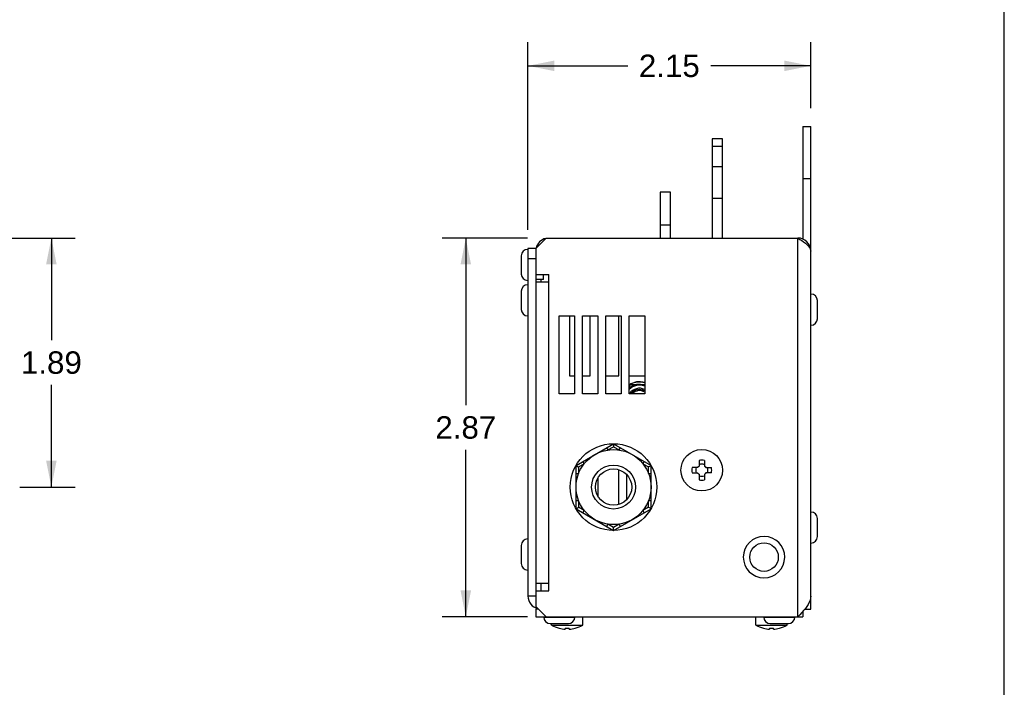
# Model space of a CAD drawing. Header units: inches. Extents: x 0 to 22, y 0 to 17.
# Tile 6 of 6: x 14.5 to 22, y 5.1 to 10.1. Entities that reach past the tile are written whole.
import ezdxf

# ---------------------------------------------------------------- set-up
doc = ezdxf.new("R2010")
doc.units = ezdxf.units.IN
doc.header["$LTSCALE"] = 1.21
doc.header["$MEASUREMENT"] = 0
doc.layers.get('0').update_dxf_attribs({"linetype": 'CONTINUOUS'})
doc.styles.get("Standard").update_dxf_attribs({"font": 'arial.ttf'})
doc.dimstyles.new('DIMSTYLE_1', dxfattribs={"dimtxt": 0.17, "dimasz": 0.2, "dimexe": 0.09, "dimexo": 0.07, "dimgap": 0.0425, "dimtad": 0, "dimtih": 1, "dimtoh": 1, "dimzin": 4, "dimdsep": 46, "dimtxsty": 'Standard', "dimblk": '_FILLED', "dimblk1": '_FILLED', "dimblk2": '_FILLED', "dimcen": 0.09, "dimazin": 1, "dimtfac": 1, "dimtofl": 0, "dimtmove": 0, "dimatfit": 3, "dimldrblk": '_FILLED', "dimfxl": 0, "dimtolj": 1, "dimtzin": 4, "dimarcsym": 0})

# ---------------------------------------------------------------- blocks, each defined once
blk = doc.blocks.new('_FILLED')
at = {"color": 0, "linetype": 'ByBlock'}
blk.add_solid([(0, 0), (-1, 0.2), (-1, -0.2)], dxfattribs=at)
blk = doc.blocks.new('*D1')
at = {"color": 2, "linetype": 'Continuous'}
for p, q in [((18.3853, 8.5361), (18.3853, 9.9617)), ((20.531, 9.4613), (20.531, 9.9617)), ((18.3853, 9.7817), (19.1422, 9.7817)), ((20.531, 9.7817), (19.7742, 9.7817))]:
    blk.add_line(p, q, dxfattribs=at)
at = {"color": 2, "linetype": 'Continuous', "xscale": 0.2, "yscale": 0.2, "zscale": 0.2, "rotation": 180}
blk.add_blockref('_FILLED', (18.3853, 9.7817), dxfattribs=at)
at = {"color": 2, "linetype": 'Continuous', "xscale": 0.2, "yscale": 0.2, "zscale": 0.2}
blk.add_blockref('_FILLED', (20.531, 9.7817), dxfattribs=at)
at = {"color": 2, "linetype": 'Continuous', "insert": (19.4582, 9.8667), "char_height": 0.17, "width": 0.46197, "attachment_point": 2, "line_spacing_factor": 0.9}
blk.add_mtext('2.15', dxfattribs=at)
blk = doc.blocks.new('*D2')
at = {"color": 2, "linetype": 'Continuous'}
for p, q in [((18.3831, 8.4748), (17.7339, 8.4748)), ((17.9139, 8.4748), (17.9139, 7.2078)), ((17.9139, 5.6008), (17.9139, 6.8678)), ((18.3831, 5.6008), (17.7339, 5.6008))]:
    blk.add_line(p, q, dxfattribs=at)
at = {"color": 2, "linetype": 'Continuous', "xscale": 0.2, "yscale": 0.2, "zscale": 0.2}
for p, rotation in [((17.9139, 8.4748), 90), ((17.9139, 5.6008), 270)]:
    blk.add_blockref('_FILLED', p, dxfattribs=dict(at, rotation=rotation))
at = {"color": 2, "linetype": 'Continuous', "insert": (17.9139, 7.1228), "char_height": 0.17, "width": 0.46197, "attachment_point": 2, "line_spacing_factor": 0.9}
blk.add_mtext('2.87', dxfattribs=at)
blk = doc.blocks.new('*D3')
at = {"color": 2, "linetype": 'Continuous'}
for p, q in [((13.7711, 8.4748), (14.9492, 8.4748)), ((14.7692, 8.4748), (14.7692, 7.7)), ((14.7692, 6.5851), (14.7692, 7.36)), ((14.5309, 6.5851), (14.9492, 6.5851))]:
    blk.add_line(p, q, dxfattribs=at)
at = {"color": 2, "linetype": 'Continuous', "xscale": 0.2, "yscale": 0.2, "zscale": 0.2}
for p, rotation in [((14.7692, 8.4748), 90), ((14.7692, 6.5851), 270)]:
    blk.add_blockref('_FILLED', p, dxfattribs=dict(at, rotation=rotation))
at = {"color": 2, "linetype": 'Continuous', "insert": (14.7692, 7.615), "char_height": 0.17, "width": 0.46197, "attachment_point": 2, "line_spacing_factor": 0.9}
blk.add_mtext('1.89', dxfattribs=at)

msp = doc.modelspace()

# ---------------------------------------------------------------- linework, layer by layer
at = {"color": 7, "linetype": 'Continuous'}
for p, q in [((22, 0), (22, 17)), ((20.472, 9.3213), (20.472, 8.4663)), ((20.472, 9.3213), (20.531, 9.3213)), ((20.531, 5.6599), (20.531, 9.3213)), ((19.783, 9.2268), (19.783, 8.4748)), ((19.8617, 9.2268), (19.783, 9.2268)), ((19.8617, 8.4748), (19.8617, 9.2268)), ((19.8617, 9.169), (19.783, 9.169)), ((19.8617, 9.0151), (19.783, 9.0151)), ((20.472, 8.9276), (20.531, 8.9276)), ((19.3893, 8.8219), (19.3893, 8.4748)), ((19.468, 8.8219), (19.3893, 8.8219)), ((19.468, 8.4748), (19.468, 8.8219)), ((19.8617, 8.7748), (19.783, 8.7748)), ((19.468, 8.5719), (19.3893, 8.5719)), ((18.4444, 8.3961), (18.5231, 8.4748)), ((18.5231, 8.4748), (20.4326, 8.4748)), ((20.4326, 5.6008), (20.4326, 8.4748)), ((18.3834, 8.389), (18.3834, 8.1528)), ((18.3834, 8.389), (18.3853, 8.389)), ((18.3853, 8.3961), (18.3853, 5.7583)), ((18.4444, 8.3961), (18.3853, 8.3961)), ((18.4444, 8.3961), (18.4444, 5.6796)), ((18.3342, 8.3398), (18.3342, 8.202)), ((18.4444, 8.3174), (18.3853, 8.3174)), ((18.3834, 8.1528), (18.3853, 8.1528)), ((18.4444, 8.1993), (18.5428, 8.1993)), ((18.5035, 8.1599), (18.4444, 8.1599)), ((18.4838, 8.1599), (18.4838, 8.1402)), ((18.5035, 8.1599), (18.5035, 8.1993)), ((18.5428, 5.7977), (18.5428, 8.1993)), ((18.3342, 8.0713), (18.3342, 7.9335)), ((18.3834, 8.1205), (18.3834, 7.8843)), ((18.3834, 8.1205), (18.3853, 8.1205)), ((18.5428, 8.1402), (18.4444, 8.1402)), ((20.533, 8.0496), (20.531, 8.0496)), ((20.533, 7.8134), (20.533, 8.0496)), ((20.5822, 7.8626), (20.5822, 8.0004)), ((18.3834, 7.8843), (18.3853, 7.8843)), ((18.6216, 7.2937), (18.6216, 7.8843)), ((18.6216, 7.8843), (18.7397, 7.8843)), ((18.7003, 7.8843), (18.7003, 7.4296)), ((18.7397, 7.8843), (18.7397, 7.2937)), ((18.7987, 7.2937), (18.7987, 7.8843)), ((18.7987, 7.8843), (18.9168, 7.8843)), ((18.8578, 7.4296), (18.8578, 7.8843)), ((18.9168, 7.8843), (18.9168, 7.2937)), ((18.9759, 7.2937), (18.9759, 7.8843)), ((18.9759, 7.8843), (19.094, 7.8843)), ((19.0743, 7.4296), (19.0743, 7.8843)), ((19.094, 7.8843), (19.094, 7.2937)), ((19.1531, 7.2937), (19.1531, 7.8843)), ((19.1531, 7.8843), (19.2712, 7.8843)), ((19.2712, 7.8843), (19.2712, 7.2937)), ((20.533, 7.8134), (20.531, 7.8134)), ((18.7003, 7.4296), (18.7397, 7.4296)), ((18.7987, 7.4296), (18.8578, 7.4296)), ((18.9759, 7.4296), (19.0743, 7.4296)), ((19.1531, 7.4296), (19.2712, 7.4296)), ((19.1531, 7.3463), (19.1636, 7.3646)), ((19.1636, 7.3646), (19.2712, 7.3646)), ((18.7397, 7.2937), (18.6216, 7.2937)), ((18.9168, 7.2937), (18.7987, 7.2937)), ((19.094, 7.2937), (18.9759, 7.2937)), ((19.2712, 7.2937), (19.1531, 7.2937)), ((18.7502, 6.7495), (19.0349, 6.9138)), ((18.9827, 6.8836), (18.9925, 6.8666)), ((18.9925, 6.8666), (19.0349, 6.8911)), ((19.0349, 6.9138), (19.3196, 6.7495)), ((19.0349, 6.9138), (19.0349, 6.9136)), ((19.0349, 6.9136), (19.0349, 6.9092)), ((19.0349, 6.9092), (19.0349, 6.905)), ((19.0349, 6.905), (19.035, 6.8941)), ((19.035, 6.8941), (19.0349, 6.8911)), ((19.0349, 6.8911), (19.0774, 6.8666)), ((19.0774, 6.8666), (19.0872, 6.8836)), ((18.7502, 6.7495), (18.7504, 6.7494)), ((18.7502, 6.4207), (18.7502, 6.7495)), ((18.7504, 6.7494), (18.756, 6.7461)), ((18.756, 6.7461), (18.7579, 6.745)), ((18.7579, 6.745), (18.7673, 6.7396)), ((18.7673, 6.7396), (18.7699, 6.7381)), ((18.7699, 6.7381), (18.8124, 6.7626)), ((18.7699, 6.7381), (18.7699, 6.6891)), ((18.8124, 6.7626), (18.8025, 6.7796)), ((19.2674, 6.7796), (19.2575, 6.7626)), ((19.2575, 6.7626), (19.3, 6.7381)), ((19.3026, 6.7396), (19.3, 6.7381)), ((19.3, 6.6891), (19.3, 6.7381)), ((19.312, 6.745), (19.3026, 6.7396)), ((19.3139, 6.7461), (19.312, 6.745)), ((19.3195, 6.7494), (19.3139, 6.7461)), ((19.3196, 6.7495), (19.3195, 6.7494)), ((19.3196, 6.4207), (19.3196, 6.7495)), ((19.6732, 6.7333), (19.6311, 6.7333)), ((19.6763, 6.7383), (19.6764, 6.7409)), ((19.6764, 6.7409), (19.679, 6.741)), ((19.684, 6.7862), (19.684, 6.7441)), ((19.7245, 6.7862), (19.7245, 6.7441)), ((19.7295, 6.741), (19.7321, 6.7409)), ((19.7321, 6.7409), (19.7322, 6.7383)), ((19.7353, 6.7333), (19.7774, 6.7333)), ((18.7502, 6.6891), (18.7699, 6.6891)), ((18.9168, 6.6559), (18.9168, 6.5143)), ((19.0743, 6.4531), (19.0743, 6.7171)), ((19.1334, 6.6813), (19.1334, 6.4888)), ((19.3, 6.6891), (19.3196, 6.6891)), ((19.6311, 6.6928), (19.6732, 6.6928)), ((19.6764, 6.6852), (19.6763, 6.6878)), ((19.679, 6.6851), (19.6764, 6.6852)), ((19.684, 6.682), (19.684, 6.6399)), ((19.7245, 6.682), (19.7245, 6.6399)), ((19.7321, 6.6852), (19.7295, 6.6851)), ((19.7322, 6.6878), (19.7321, 6.6852)), ((19.7774, 6.6928), (19.7353, 6.6928)), ((18.7699, 6.4811), (18.7502, 6.4811)), ((18.7579, 6.4251), (18.7673, 6.4306)), ((18.7673, 6.4306), (18.7699, 6.4321)), ((18.7699, 6.4811), (18.7699, 6.4321)), ((18.8124, 6.4076), (18.7699, 6.4321)), ((19.3, 6.4321), (19.2575, 6.4076)), ((19.3196, 6.4811), (19.3, 6.4811)), ((19.3, 6.4321), (19.3, 6.4811)), ((19.3026, 6.4306), (19.3, 6.4321)), ((19.312, 6.4251), (19.3026, 6.4306)), ((18.7502, 6.4207), (18.7504, 6.4208)), ((18.7502, 6.4207), (19.0349, 6.2563)), ((18.7504, 6.4208), (18.756, 6.424)), ((18.756, 6.424), (18.7579, 6.4251)), ((18.8025, 6.3905), (18.8124, 6.4076)), ((19.0349, 6.2563), (19.3196, 6.4207)), ((19.2575, 6.4076), (19.2674, 6.3905)), ((19.3139, 6.424), (19.312, 6.4251)), ((19.3195, 6.4208), (19.3139, 6.424)), ((19.3196, 6.4207), (19.3195, 6.4208)), ((20.533, 6.3961), (20.531, 6.3961)), ((20.533, 6.1599), (20.533, 6.3961)), ((18.9925, 6.3036), (18.9827, 6.2865)), ((19.0349, 6.2791), (18.9925, 6.3036)), ((19.0774, 6.3036), (19.0349, 6.2791)), ((19.0349, 6.276), (19.0349, 6.2791)), ((19.035, 6.2652), (19.0349, 6.276)), ((19.0872, 6.2865), (19.0774, 6.3036)), ((20.5822, 6.2091), (20.5822, 6.3469)), ((19.0349, 6.261), (19.035, 6.2652)), ((19.0349, 6.2565), (19.0349, 6.261)), ((19.0349, 6.2563), (19.0349, 6.2565)), ((18.3342, 6.1422), (18.3342, 6.0044)), ((18.3834, 6.1914), (18.3853, 6.1914)), ((18.3834, 6.1914), (18.3834, 5.9552)), ((20.533, 6.1599), (20.531, 6.1599)), ((18.3834, 5.9552), (18.3853, 5.9552)), ((18.4444, 5.8567), (18.5428, 5.8567)), ((18.4838, 5.8567), (18.4838, 5.7977)), ((18.4444, 5.7583), (18.3853, 5.7583)), ((18.4444, 5.7977), (18.5428, 5.7977)), ((18.5231, 5.6008), (18.4444, 5.6796)), ((18.4641, 5.6599), (18.4444, 5.6599)), ((18.4444, 5.6599), (18.4444, 5.6008)), ((20.472, 5.6422), (20.472, 5.6008)), ((20.4871, 5.6599), (20.531, 5.6599)), ((18.4444, 5.6008), (20.472, 5.6008)), ((18.5054, 5.5989), (18.5054, 5.6008)), ((18.5054, 5.5989), (18.7416, 5.5989)), ((18.5546, 5.5496), (18.6924, 5.5496)), ((18.5653, 5.5378), (18.5653, 5.5496)), ((18.5653, 5.5378), (18.8015, 5.5378)), ((18.7416, 5.5989), (18.7416, 5.6008)), ((18.8015, 5.5378), (18.8015, 5.6008)), ((20.1149, 5.5378), (20.1149, 5.6008)), ((20.1149, 5.5378), (20.3511, 5.5378)), ((20.1747, 5.5989), (20.1747, 5.6008)), ((20.1747, 5.5989), (20.4109, 5.5989)), ((20.2239, 5.5496), (20.3617, 5.5496)), ((20.3511, 5.5378), (20.3511, 5.5496)), ((20.4109, 5.5989), (20.4109, 5.6008)), ((18.6223, 5.5143), (18.6223, 5.5148)), ((18.6688, 5.5148), (18.6688, 5.5072)), ((18.6979, 5.5072), (18.6979, 5.5148)), ((18.7444, 5.5148), (18.7444, 5.5143)), ((20.172, 5.5143), (20.172, 5.5148)), ((20.2184, 5.5148), (20.2184, 5.5072)), ((20.2475, 5.5072), (20.2475, 5.5148)), ((20.294, 5.5148), (20.294, 5.5143))]:
    msp.add_line(p, q, dxfattribs=at)
for points in [[(20.4326, 8.4748), (20.448, 8.465), (20.463, 8.4552), (20.4773, 8.4453), (20.4904, 8.4355), (20.5022, 8.4256), (20.5122, 8.4158), (20.5203, 8.4059), (20.5262, 8.3961), (20.5298, 8.3863), (20.531, 8.3764)], [(20.531, 5.7583), (20.5298, 5.7426), (20.5262, 5.7268), (20.5203, 5.7111), (20.5122, 5.6953), (20.5022, 5.6796), (20.4904, 5.6638), (20.4773, 5.6481), (20.463, 5.6323), (20.448, 5.6166), (20.4326, 5.6008)]]:
    msp.add_lwpolyline(points, dxfattribs=at)
for centre, radius in [((19.0349, 6.5851), 0.3287), ((19.0349, 6.5851), 0.2847), ((19.7042, 6.713), 0.1575), ((19.0349, 6.5851), 0.1666), ((19.0349, 6.5851), 0.1378), ((20.1767, 6.0536), 0.1083)]:
    msp.add_circle(centre, radius, dxfattribs=at)
for centre, radius, start, end in [((18.5428, 8.3764), 0.0984, 103.36309, 166.63676), ((20.4326, 8.3764), 0.0984, 0, 90), ((18.3834, 8.3398), 0.0492, 90, 180), ((18.3834, 8.202), 0.0492, 180, 270), ((18.3834, 8.0713), 0.0492, 90, 180), ((20.533, 8.0004), 0.0492, 0, 90), ((18.3834, 7.9335), 0.0492, 180, 270), ((20.533, 7.8626), 0.0492, 270, 360), ((19.2318, 7.2465), 0.1378, 73.39355, 124.86326), ((19.2318, 7.2465), 0.1181, 70.51461, 131.84383), ((19.2318, 7.2465), 0.1358, 120.40815, 125.44893), ((19.2318, 7.2465), 0.1122, 69.44586, 134.58412), ((19.2318, 7.2465), 0.0886, 63.59292, 147.75058), ((19.2318, 7.2465), 0.1358, 73.15003, 119.59185), ((19.2318, 7.2465), 0.0787, 60, 143.09109), ((19.2318, 7.2465), 0.0709, 56.22464, 138.14371), ((19.7042, 6.713), 0.0759, 164.5141, 195.4859), ((19.7042, 6.713), 0.0461, 153.88521, 206.11479), ((19.6704, 6.7385), 0.00591, 298.35563, 358.00231), ((19.6788, 6.7469), 0.00591, 271.99836, 331.64437), ((19.7042, 6.713), 0.0759, 74.5141, 105.4859), ((19.7042, 6.713), 0.0461, 63.88521, 116.11479), ((19.7297, 6.7469), 0.00591, 208.35572, 268.00116), ((19.7381, 6.7385), 0.00591, 181.99769, 241.64437), ((19.7042, 6.713), 0.0461, 333.88521, 26.11479), ((19.7042, 6.713), 0.0759, 344.5141, 15.4859), ((19.6704, 6.6876), 0.00591, 1.99669, 61.64448), ((19.6788, 6.6792), 0.00591, 28.35574, 88.00138), ((19.7042, 6.713), 0.0461, 243.88521, 296.11479), ((19.7297, 6.6792), 0.00591, 91.99813, 151.64429), ((19.7381, 6.6876), 0.00591, 118.35574, 178.00283), ((19.7042, 6.713), 0.0759, 254.5141, 285.4859), ((20.533, 6.3469), 0.0492, 0, 90), ((20.1767, 6.0536), 0.1575, 90, 89.51063), ((20.533, 6.2091), 0.0492, 270, 360), ((18.3834, 6.1422), 0.0492, 90, 180), ((18.3834, 6.0044), 0.0492, 180, 270), ((18.4838, 5.7583), 0.0984, 180, 256.79546), ((18.5546, 5.5989), 0.0492, 180, 270), ((18.6834, 5.7435), 0.2372, 240.13717, 255.06272), ((18.6924, 5.5989), 0.0492, 270, 360), ((18.6834, 5.7435), 0.2372, 284.937, 299.86283), ((20.233, 5.7435), 0.2372, 240.13717, 255.06272), ((20.2239, 5.5989), 0.0492, 180, 270), ((20.233, 5.7435), 0.2372, 284.937, 299.86283), ((20.3617, 5.5989), 0.0492, 270, 360), ((18.6834, 5.7435), 0.2368, 255.06353, 266.47254), ((18.6834, 5.7435), 0.2292, 266.35641, 273.64359), ((18.6834, 5.7435), 0.2368, 273.52746, 284.93647), ((20.233, 5.7435), 0.2368, 255.06353, 266.47254), ((20.233, 5.7435), 0.2292, 266.35641, 273.64359), ((20.233, 5.7435), 0.2368, 273.52746, 284.93647)]:
    msp.add_arc(centre, radius, start, end, dxfattribs=at)

# ---------------------------------------------------------------- dimensions: what is measured, and where the dimension line sits
at = {"color": 2, "linetype": 'Continuous'}
for base, p1, p2, angle, picture, middle in [((18.3853, 9.7817), (20.531, 9.3913), (18.3853, 8.4661), 180, '*D1', (19.4567, 9.7808)), ((14.7692, 6.5851), (13.7011, 8.4748), (14.4609, 6.5851), 270, '*D3', (14.7765, 7.529)), ((17.9139, 5.6008), (18.4531, 8.4748), (18.4531, 5.6008), 270, '*D2', (17.9118, 7.0369))]:
    dim = msp.add_linear_dim(base=base, p1=p1, p2=p2, angle=angle, dimstyle='DIMSTYLE_1', dxfattribs=at)
    dim.commit()
    dim.dimension.update_dxf_attribs({"geometry": picture, "text_midpoint": middle, "dimtype": 160})

doc.saveas('drawing.dxf')
